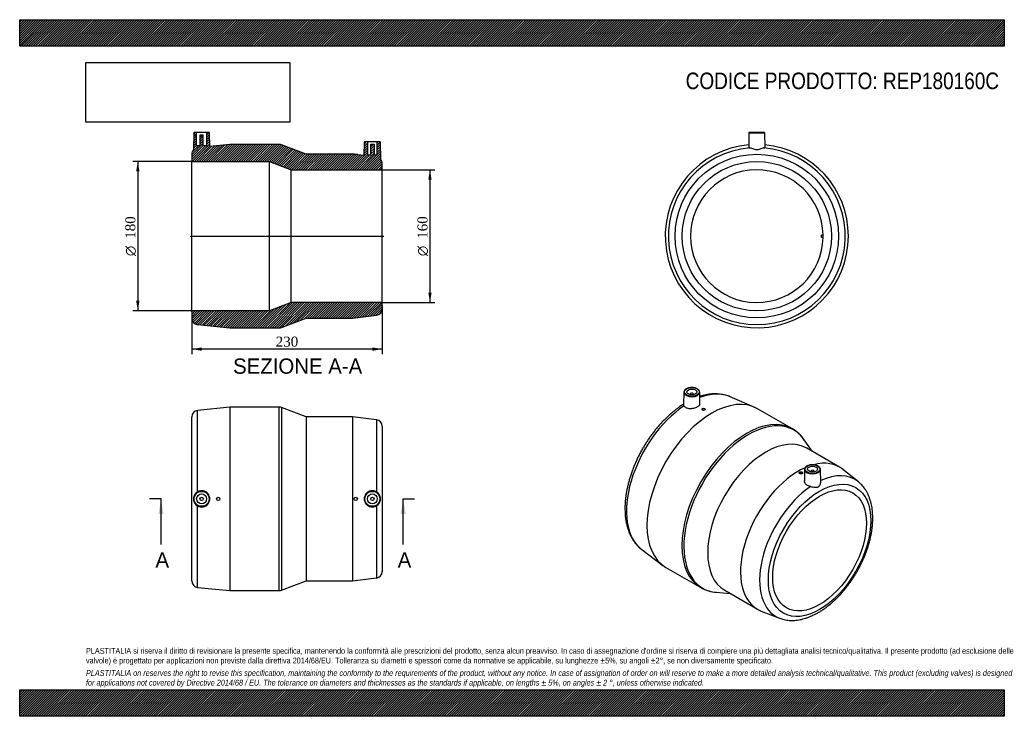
# Model space of a CAD drawing. Header units: millimetres. Extents: x 0 to 1188, y 0 to 840.
import ezdxf
from ezdxf.enums import TextEntityAlignment as Align
from ezdxf.lldxf.tags import DXFTag

# ---------------------------------------------------------------- set-up
doc = ezdxf.new("R2010")
doc.units = ezdxf.units.MM
doc.header["$LTSCALE"] = 4
for name, color, linetype in [('Default', 7, 'Continuous'), ('DV4_Default', 7, 'Continuous'), ('REP180160C', 7, 'Continuous')]:
    doc.layers.add(name, color=color, linetype=linetype)
doc.styles.add('SEACAD_Solid_Edge_ANSI', font='seans.ttf')
doc.styles.add('SEACAD_Solid_Edge_ANSI1_Symbols', font='semeca1.ttf')
doc.styles.add('SEACAD_Times_New_Roman', font='times.ttf')
tags = doc.linetypes.add('CENTER2', pattern=[28.575, 19.05, -3.175, 3.175, -3.175]).pattern_tags.tags
tags[10:11] = [DXFTag(74, 4), DXFTag(75, 0), DXFTag(340, '0'), DXFTag(46, 0.0), DXFTag(50, 0.0), DXFTag(44, 0.0), DXFTag(45, 0.0)]
tags[8:9] = [DXFTag(74, 4), DXFTag(75, 0), DXFTag(340, '0'), DXFTag(46, 0.0), DXFTag(50, 0.0), DXFTag(44, 0.0), DXFTag(45, 0.0)]
tags[6:7] = [DXFTag(74, 4), DXFTag(75, 0), DXFTag(340, '0'), DXFTag(46, 0.0), DXFTag(50, 0.0), DXFTag(44, 0.0), DXFTag(45, 0.0)]
tags[4:5] = [DXFTag(74, 4), DXFTag(75, 0), DXFTag(340, '0'), DXFTag(46, 0.0), DXFTag(50, 0.0), DXFTag(44, 0.0), DXFTag(45, 0.0)]
doc.dimstyles.new('ANSImm', dxfattribs={"dimtxt": 12, "dimasz": 12, "dimexe": 6, "dimexo": 0, "dimgap": 3, "dimtad": 1, "dimdsep": 46, "dimtxsty": 'SEACAD_Times_New_Roman', "dimblk1": '_SE_FILLED', "dimblk2": '_SE_FILLED', "dimsah": 1, "dimcen": 6, "dimazin": 0, "dimtfac": 0.85, "dimtdec": 3, "dimtofl": 0, "dimtmove": 0, "dimatfit": 3, "dimfxl": 1, "dimarcsym": 0})
picture_1 = doc.add_image_def('image1.jpg', size_in_pixel=(4302, 1260))

# ---------------------------------------------------------------- blocks, each defined once
blk = doc.blocks.new('SE')
at = {"layer": 'REP180160C', "color": 7, "linetype": 'Continuous'}
for p, q in [((253.5, 372.7), (214.7, 368.9)), ((214.7, 270.7), (214.7, 368.9)), ((253.5, 372.7), (253.5, 151.7)), ((313.1, 372.7), (253.5, 372.7)), ((313.1, 151.7), (313.1, 372.7)), ((315.9, 372.2), (315.9, 152.2)), ((345.5, 361.2), (315.9, 372.2)), ((207.5, 163.4), (207.5, 360.9)), ((345.5, 361.2), (345.5, 163.2)), ((401.5, 361.2), (345.5, 361.2)), ((401.5, 361.2), (401.5, 163.2)), ((430.5, 357.5), (401.5, 361.2)), ((430.5, 357.5), (430.5, 270.6)), ((437.5, 349.6), (437.5, 174.7)), ((214.7, 155.4), (214.7, 253.6)), ((430.5, 253.7), (430.5, 166.8)), ((401.5, 163.2), (430.5, 166.8)), ((214.7, 155.4), (253.5, 151.7)), ((315.9, 152.2), (345.5, 163.2)), ((345.5, 163.2), (401.5, 163.2)), ((253.5, 151.7), (313.1, 151.7))]:
    blk.add_line(p, q, dxfattribs=at)
for centre, radius in [((219.5, 262.2), 9.51), ((219.5, 262.2), 9.01), ((219.5, 262.2), 6), ((219.5, 262.2), 2), ((239.5, 262.2), 2), ((405.5, 262.2), 2), ((425.5, 262.2), 9.51), ((425.5, 262.2), 9.01), ((425.5, 262.2), 6), ((425.5, 262.2), 2)]:
    blk.add_circle(centre, radius, dxfattribs=at)
for centre, radius, start, end in [((215.5, 360.9), 8, 95.5872, 180), ((313.1, 364.7), 8, 69.6468, 90), ((429.5, 349.6), 8, 0, 82.875), ((219.4, 262.2), 9.79, 118.7611, 241.2389), ((219.5, 262.2), 9.82, 241.0016, 118.9984), ((425.5, 262.2), 9.82, 59.6127, 300.3873), ((425.6, 262.2), 9.8, 300.1703, 59.8297), ((429.5, 174.7), 8, 277.125, 0), ((215.5, 163.4), 8, 180, 264.4128), ((313.1, 159.7), 8, 270, 290.3532)]:
    blk.add_arc(centre, radius, start, end, dxfattribs=at)
blk = doc.blocks.new('SE1')
at = {"layer": 'REP180160C', "color": 7, "linetype": 'Continuous'}
for p, q in [((801.4, 390.8), (801.1, 375.6)), ((809, 388.5), (809, 387.9)), ((813, 387.9), (813, 388.5)), ((820.8, 377), (820.5, 390.8)), ((886.3, 372.9), (857.1, 385.4)), ((823.1, 370.3), (823.1, 369.9)), ((827.1, 370.1), (827.1, 370.3)), ((932.4, 346.6), (890.2, 370.9)), ((956.2, 319.6), (946.6, 333.4)), ((989.2, 300.5), (949.6, 323.4)), ((947.1, 297.7), (946.8, 284)), ((966.5, 282.3), (966.1, 297.7)), ((1011.9, 282.8), (993.3, 297.7)), ((940.5, 293.8), (940.5, 293.7)), ((944.5, 293.4), (944.5, 293.8)), ((954.6, 295.5), (954.6, 294.8)), ((958.6, 294.8), (958.6, 295.5)), ((750.7, 201), (776.1, 182)), ((779.7, 179.5), (821.9, 155.2)), ((840.4, 149.5), (857.2, 148.1)), ((850.6, 151.9), (890.2, 129.1)), ((894.7, 126.9), (916.9, 118.2))]:
    blk.add_line(p, q, dxfattribs=at)
for centre, radius, start, end in [((910.7, 309), 43.3, 33.7457, 60.166), ((843.6, 192.9), 43.5, 240.0046, 266.1347)]:
    blk.add_arc(centre, radius, start, end, dxfattribs=at)
for centre, major_axis in [((811, 391.2), (-9.01, 0)), ((811, 391.2), (-6, 0)), ((825.1, 370.3), (2, 0)), ((956.6, 298.1), (-9.01, 0)), ((956.6, 298.1), (6, 0)), ((965.1, 200.1), (-43.7, -75.7)), ((942.5, 293.8), (2, 0)), ((965.1, 200.1), (-40, -69.3))]:
    blk.add_ellipse(centre, major_axis=major_axis, ratio=0.57735, dxfattribs=at)
for centre, major_axis, start_param, end_param in [((835, 275.2), (-55.3, -95.7), 3.141593, 6.283185), ((811, 390.8), (9.51, 0), 3.12925, 3.212367), ((811, 390.8), (9.51, 0), 3.212367, 6.283185), ((811, 388.5), (-2, 0), 2.451775, 6.283185), ((811, 388.5), (-2, 0), 0, 0.689818), ((811, 390.8), (9.51, 0), 0.012343, 0.037148), ((811, 390.8), (9.51, 0), 0, 0.012343), ((807.6, 291), (53.4, 92.4), 0.069229, 0.611908), ((807.6, 291), (53.4, 92.4), 0.865938, 3.069078), ((877.1, 250.9), (55.3, 95.7), 0.001537, 3.141416), ((879.1, 249.8), (-55, -95.3), 2.876174, 6.283185), ((877.1, 250.9), (55.3, 95.7), 0, 0.001537), ((900.1, 237.7), (-49.5, -85.7), 3.141593, 6.283185), ((939.7, 214.8), (-49.5, -85.7), 3.811124, 6.283185), ((956.6, 297.7), (9.51, 0), 3.15355, 6.283185), ((956.6, 297.7), (9.51, 0), 3.12925, 3.15355), ((939.7, 214.8), (-49.5, -85.7), 3.053089, 3.661326), ((956.6, 297.7), (9.51, 0), 0.012343, 0.037463), ((956.6, 297.7), (9.51, 0), 0, 0.012343), ((956.6, 295.5), (2, 0), 0, 3.83141), ((956.6, 295.5), (2, 0), 5.593368, 6.283185), ((960.2, 203), (-47.7, -82.6), 3.053089, 3.833899), ((960.2, 203), (-47.7, -82.6), 4.015913, 6.371689), ((960.2, 203), (-47.7, -82.6), -3.232788, -3.230096), ((807.6, 291), (53.4, 92.4), -3.214108, -3.210821), ((879.1, 249.8), (-55, -95.3), 0, 0.265419), ((939.7, 214.8), (-49.5, -85.7), 0, 0.088504), ((960.2, 203), (-47.7, -82.6), 0.088504, 0.090077)]:
    blk.add_ellipse(centre, major_axis=major_axis, ratio=0.57735, start_param=start_param, end_param=end_param, dxfattribs=at)
for points, knots in [([(820.4, 391), (820.4, 391.1), (820.4, 391.5), (820.2, 392.2), (819.7, 393), (819, 393.8), (818.1, 394.5), (817.1, 395.2), (815.8, 395.7), (814.5, 396.1), (813, 396.3), (811.5, 396.5), (810, 396.4), (808.5, 396.3), (807.1, 396), (805.8, 395.6), (804.6, 395), (803.5, 394.4), (802.6, 393.6), (802, 392.7), (801.6, 391.8), (801.4, 391), (801.5, 390.5), (801.5, 390.3)], [0, 0, 0, 0, 0.016032, 0.064125, 0.112457, 0.161631, 0.211642, 0.262127, 0.312743, 0.363309, 0.413804, 0.464245, 0.514667, 0.565107, 0.615596, 0.666175, 0.716884, 0.767742, 0.81871, 0.869524, 0.919739, 0.968938, 1, 1, 1, 1]), ([(857.1, 385.4), (856.2, 385.7), (854.6, 386.4), (851.6, 387.3), (848.5, 388), (845.3, 388.5), (842.1, 388.8), (838.7, 388.9), (835.3, 388.7), (831.8, 388.4), (828.2, 387.8), (824.6, 386.9), (822.1, 386.2), (820.7, 385.8), (820.6, 385.7)], [0, 0, 0, 0, 0.0541441, 0.1182148, 0.1825443, 0.2472347, 0.3123646, 0.3779847, 0.4441161, 0.5107506, 0.5778548, 0.6453756, 0.7132477, 0.7210533, 0.7210533, 0.7210533, 0.7210533]), ([(801.1, 376.5), (800.3, 376), (798.1, 374.6), (794.9, 372.3), (791.3, 369.6), (787.7, 366.7), (784.2, 363.7), (780.8, 360.5), (777.4, 357.2), (774.1, 353.7), (770.8, 350), (767.7, 346.3), (764.6, 342.4), (761.6, 338.4), (758.7, 334.3), (756, 330.1), (753.3, 325.8), (750.8, 321.5), (748.4, 317.1), (746.1, 312.6), (744, 308.1), (742, 303.5), (740.1, 298.9), (738.4, 294.3), (736.9, 289.7), (735.5, 285.1), (734.2, 280.4), (733.2, 275.9), (732.2, 271.3), (731.5, 266.8), (730.9, 262.3), (730.5, 257.9), (730.3, 253.5), (730.3, 249.2), (730.4, 245), (730.7, 240.9), (731.2, 236.9), (731.9, 233.1), (732.8, 229.3), (733.8, 225.7), (735.1, 222.2), (736.5, 218.9), (738.1, 215.8), (739.8, 212.8), (741.7, 210), (743.8, 207.4), (745.9, 205.1), (748.2, 202.9), (749.7, 201.8), (750.5, 201.1)], [0.0107668, 0.0107668, 0.0107668, 0.0107668, 0.0260074, 0.047422, 0.0688242, 0.0902109, 0.1115805, 0.1329322, 0.1542665, 0.175584, 0.1968862, 0.2181745, 0.2394509, 0.2607171, 0.2819753, 0.3032276, 0.3244761, 0.345723, 0.3669705, 0.3882202, 0.4094742, 0.4307347, 0.452004, 0.4732843, 0.4945776, 0.5158861, 0.5372118, 0.5585563, 0.5799213, 0.6013077, 0.6227163, 0.6441467, 0.6655978, 0.6870668, 0.7085494, 0.7300385, 0.7515214, 0.7729846, 0.7944111, 0.8157805, 0.8370701, 0.8582556, 0.8793135, 0.9002236, 0.9209712, 0.9415497, 0.9619623, 0.982222, 1, 1, 1, 1]), ([(801.5, 374.4), (802, 373.5), (802.9, 372.7), (805.3, 371.6), (806.8, 371.3), (810.1, 371.2), (811.9, 371.3), (815.2, 372.1), (816.7, 372.7), (819.1, 374.1), (820, 374.9), (820.7, 376.2), (820.8, 376.6), (820.8, 377)], [0, 0, 0, 0, 0.125, 0.125, 0.25, 0.25, 0.375, 0.375, 0.5, 0.5, 0.625, 0.625, 0.6913329, 0.6913329, 0.6913329, 0.6913329]), ([(827.1, 370.2), (827.1, 369.9), (826.9, 369.6), (826.2, 369.2), (825.6, 369), (824.6, 368.9), (824.1, 369), (823.3, 369.4), (823.1, 369.6), (823.1, 369.9), (823.1, 369.9), (823.1, 369.9)], [0, 0, 0, 0, 0.125, 0.125, 0.25, 0.25, 0.375, 0.375, 0.5, 0.5, 0.5022711, 0.5022711, 0.5022711, 0.5022711]), ([(950, 301.8), (949.8, 301.7), (949.3, 301.3), (948.5, 300.7), (947.8, 299.9), (947.3, 299), (947.1, 298.2), (947.1, 297.8), (947.1, 297.6)], [0, 0, 0, 0, 0.105924, 0.30709, 0.508256, 0.707553, 0.903121, 1, 1, 1, 1]), ([(966.1, 297.9), (966.1, 298.1), (966.1, 298.5), (965.8, 299.3), (965.2, 300.2), (964.5, 300.9), (963.5, 301.6), (962.4, 302.2), (961.1, 302.7), (959.8, 303.1), (958.3, 303.3), (956.8, 303.4), (955.3, 303.3), (953.8, 303.1), (952.4, 302.8), (951.1, 302.4), (950.4, 302), (950, 301.8)], [0, 0, 0, 0, 0.038417, 0.104432, 0.171051, 0.2389, 0.307795, 0.377209, 0.446713, 0.516131, 0.585453, 0.654713, 0.72396, 0.793242, 0.862604, 0.932105, 1, 1, 1, 1]), ([(944.5, 293.4), (944.5, 293.1), (944.3, 292.8), (943.5, 292.3), (943, 292.2), (941.9, 292.3), (941.4, 292.5), (940.7, 293), (940.5, 293.4), (940.5, 293.7)], [0, 0, 0, 0, 0.125, 0.125, 0.25, 0.25, 0.375, 0.375, 0.4997347, 0.4997347, 0.4997347, 0.4997347]), ([(954.2, 277.1), (952.5, 277.4), (950.9, 278), (948.5, 279.8), (947.6, 280.9), (946.9, 282.7), (946.8, 283.3), (946.8, 284)], [0, 0, 0, 0, 0.125, 0.125, 0.25, 0.25, 0.3169829, 0.3169829, 0.3169829, 0.3169829]), ([(954.2, 277.1), (955.9, 276.7), (957.6, 276.3), (960, 276.1), (960.8, 276.1), (962.3, 276.2), (963, 276.4), (964.2, 277.1), (964.7, 277.7), (965.6, 278.8), (965.9, 279.5), (966.4, 280.9), (966.5, 281.6), (966.5, 282.3)], [0, 0, 0, 0, 0.25, 0.25, 0.375, 0.375, 0.5, 0.5, 0.625, 0.625, 0.75, 0.75, 0.8860581, 0.8860581, 0.8860581, 0.8860581]), ([(963.4, 125), (964.1, 125.4), (965.8, 126.4), (968.8, 128.3), (972.2, 130.7), (975.6, 133.3), (979, 136.1), (982.3, 139), (985.5, 142.1), (988.7, 145.3), (991.8, 148.7), (994.9, 152.2), (997.8, 155.8), (1000.6, 159.6), (1003.4, 163.4), (1006, 167.4), (1008.5, 171.4), (1010.9, 175.5), (1013.2, 179.7), (1015.3, 183.9), (1017.3, 188.2), (1019.2, 192.5), (1020.9, 196.9), (1022.5, 201.2), (1023.9, 205.6), (1025.2, 210), (1026.3, 214.3), (1027.2, 218.7), (1028, 223), (1028.6, 227.2), (1029, 231.4), (1029.2, 235.6), (1029.3, 239.7), (1029.2, 243.7), (1028.9, 247.6), (1028.4, 251.4), (1027.7, 255), (1026.9, 258.6), (1025.8, 262), (1024.6, 265.3), (1023.2, 268.4), (1021.7, 271.3), (1019.9, 274.1), (1018.1, 276.6), (1016, 279), (1014, 281), (1012.7, 282.1), (1012, 282.7)], [0, 0, 0, 0, 0.012117, 0.03489, 0.057648, 0.080391, 0.103114, 0.125816, 0.148496, 0.171154, 0.193792, 0.216411, 0.239015, 0.261605, 0.284184, 0.306755, 0.329321, 0.351884, 0.374449, 0.397016, 0.419588, 0.442169, 0.464762, 0.487369, 0.509994, 0.532639, 0.555306, 0.577998, 0.600717, 0.623464, 0.646238, 0.669039, 0.691864, 0.714706, 0.737558, 0.760402, 0.783219, 0.805987, 0.828679, 0.851264, 0.87371, 0.895989, 0.918078, 0.939962, 0.961641, 0.983126, 1, 1, 1, 1]), ([(917, 118.2), (917.9, 117.9), (919.5, 117.3), (922.4, 116.5), (925.4, 116), (928.5, 115.6), (931.6, 115.5), (934.9, 115.6), (938.2, 115.9), (941.6, 116.5), (945, 117.3), (948.4, 118.3), (951.9, 119.5), (955.4, 120.9), (958.9, 122.6), (961.7, 124), (963.1, 124.8), (963.4, 125)], [0, 0, 0, 0, 0.059683, 0.127443, 0.195578, 0.264202, 0.333396, 0.403203, 0.47363, 0.544644, 0.616186, 0.688175, 0.760522, 0.833136, 0.905934, 0.978844, 1, 1, 1, 1])]:
    blk.add_open_spline(points, degree=3, knots=knots, dxfattribs=at)
blk.add_open_spline([(801.5, 374.4), (801.2, 374.9), (801.1, 375.3), (801.1, 375.6)], degree=3, dxfattribs=at)
blk = doc.blocks.new('SE2')
at = {"layer": 'REP180160C', "color": 7, "linetype": 'Continuous'}
for p, q in [((879.9, 703.5), (879.6, 685.7)), ((879.9, 703.5), (899, 703.5)), ((898.5, 704), (880.4, 704)), ((899.3, 685.7), (899, 703.5)), ((967.4, 580.5), (969.4, 580.5)), ((967.4, 577.5), (967.4, 580.5)), ((969.4, 577.5), (967.4, 577.5))]:
    blk.add_line(p, q, dxfattribs=at)
for radius in [98.7, 90]:
    blk.add_circle((889.4, 579), radius, dxfattribs=at)
for centre, radius, start, end in [((880.4, 703.5), 0.5, 90, 179), ((898.5, 703.5), 0.5, 1, 90), ((889.4, 579), 110.5, 95.0676, 0), ((889.4, 579), 106.7, 94.6146, 85.3854), ((889.4, 579), 110.5, 0, 84.9324), ((889.4, 579), 80, 1.0744, 358.9256), ((889.4, 579), 80, 358.9256, 1.0744)]:
    blk.add_arc(centre, radius, start, end, dxfattribs=at)
for points in [[(879.6, 685.7), (879.6, 685.5), (880.1, 685.4), (880.9, 685.3)], [(898, 685.3), (898.8, 685.4), (899.3, 685.5), (899.3, 685.7)]]:
    blk.add_open_spline(points, degree=3, dxfattribs=at)
blk.add_open_spline([(898, 685.3), (897.2, 685.2), (895.9, 684.7), (893.7, 684), (892.9, 683.7), (891.3, 683.3), (890.4, 683.2), (888.6, 683.2), (887.7, 683.3), (886, 683.7), (885.2, 684), (883, 684.7), (881.7, 685.2), (880.9, 685.3)], degree=3, knots=[0, 0, 0, 0, 0.25, 0.25, 0.375, 0.375, 0.5, 0.5, 0.625, 0.625, 0.75, 0.75, 1, 1, 1, 1], dxfattribs=at)
blk = doc.blocks.new('SE4')
at = {"color": 7, "linetype": 'Continuous', "style": 'SEACAD_Solid_Edge_ANSI'}
blk.add_text('A', height=18.4, dxfattribs=at).set_placement((163.8, 197.8), align=Align.TOP_LEFT)
blk = doc.blocks.new('SE5')
at = {"color": 7, "linetype": 'Continuous', "style": 'SEACAD_Solid_Edge_ANSI'}
blk.add_text('A', height=18.4, dxfattribs=at).set_placement((456.1, 197.8), align=Align.TOP_LEFT)
blk = doc.blocks.new('SEANNOT_GROUP')
at = {"linetype": 'Continuous'}
blk.add_hatch(color=7, dxfattribs=at).paths.add_polyline_path([(173.5, 243.8), (170.5, 262.2), (167.4, 243.8)])
at = {"color": 7, "linetype": 'Continuous'}
blk.add_lwpolyline([(170.5, 207), (170.5, 262.2)], dxfattribs=at)
blk = doc.blocks.new('SEANNOT_GROUP1')
at = {"linetype": 'Continuous'}
blk.add_hatch(color=7, dxfattribs=at).paths.add_polyline_path([(465.8, 243.8), (462.7, 262.2), (459.6, 243.8)])
at = {"color": 7, "linetype": 'Continuous'}
blk.add_lwpolyline([(462.7, 207), (462.7, 262.2)], dxfattribs=at)
blk = doc.blocks.new('SE3')
at = {"layer": 'Default', "color": 7, "linetype": 'CENTER2'}
for p, q in [((170.5, 262.2), (156.7, 262.2)), ((462.7, 262.2), (476.5, 262.2))]:
    blk.add_line(p, q, dxfattribs=at)
at = {"layer": 'Default', "color": 7, "linetype": 'CENTER2', "const_width": 0.0001}
blk.add_lwpolyline([(170.5, 262.2), (462.7, 262.2)], dxfattribs=at)
at = {"layer": 'Default'}
for name in ['SEANNOT_GROUP', 'SEANNOT_GROUP1', 'SE4', 'SE5']:
    blk.add_blockref(name, (0, 0), dxfattribs=at)
blk = doc.blocks.new('SE6')
at = {"layer": 'REP180160C', "linetype": 'Continuous'}
h = blk.add_hatch(dxfattribs=at)
h.set_pattern_fill('LINE', scale=0.62992, angle=45, style=0)
edge = h.paths.add_edge_path()
edge.add_line((213.5, 688), (213.5, 704))
edge.add_line((213.5, 704), (210.5, 704))
edge.add_arc((210.5, 703.5), 0.5, 90, 179)
edge.add_line((210, 703.5), (209.7, 683.2))
edge.add_arc((215.5, 677.7), 8, 137.131, 180)
edge.add_line((207.5, 677.7), (207.5, 669))
edge.add_line((207.5, 669), (301.5, 669))
edge.add_line((301.5, 669), (327.5, 659))
edge.add_line((327.5, 659), (437.5, 659))
edge.add_line((437.5, 659), (437.5, 666.4))
edge.add_arc((429.5, 666.4), 8, 0, 42.8115)
edge.add_line((435.4, 671.8), (435, 692.5))
edge.add_arc((434.5, 692.5), 0.5, 1, 90)
edge.add_line((434.5, 693), (431.5, 693))
edge.add_line((431.5, 693), (431.5, 677))
edge.add_line((431.5, 677), (427.5, 677))
edge.add_line((427.5, 677), (427.5, 689.8))
edge.add_line((427.5, 689.8), (423.5, 689.8))
edge.add_line((423.5, 689.8), (423.5, 677))
edge.add_line((423.5, 677), (419.5, 677))
edge.add_line((419.5, 677), (419.5, 693))
edge.add_line((419.5, 693), (416.5, 693))
edge.add_arc((416.5, 692.5), 0.5, 90, 179)
edge.add_line((416, 692.5), (415.7, 676.2))
edge.add_line((415.7, 676.2), (407.5, 677.2))
edge.add_line((407.5, 677.2), (407.5, 677.8))
edge.add_line((407.5, 677.8), (403.5, 677.8))
edge.add_line((403.5, 677.8), (403.5, 677.7))
edge.add_line((403.5, 677.7), (401.5, 678))
edge.add_line((401.5, 678), (345.5, 678))
edge.add_line((345.5, 678), (315.9, 689))
edge.add_arc((313.1, 681.5), 8, 69.6468, 90)
edge.add_line((313.1, 689.5), (253.5, 689.5))
edge.add_line((253.5, 689.5), (241.5, 688.3))
edge.add_line((241.5, 688.3), (241.5, 688.4))
edge.add_line((241.5, 688.4), (237.5, 688.4))
edge.add_line((237.5, 688.4), (237.5, 687.9))
edge.add_line((237.5, 687.9), (229.3, 687.1))
edge.add_line((229.3, 687.1), (229, 703.5))
edge.add_arc((228.5, 703.5), 0.5, 1, 90)
edge.add_line((228.5, 704), (225.5, 704))
edge.add_line((225.5, 704), (225.5, 688))
edge.add_line((225.5, 688), (221.5, 688))
edge.add_line((221.5, 688), (221.5, 700.8))
edge.add_line((221.5, 700.8), (217.5, 700.8))
edge.add_line((217.5, 700.8), (217.5, 688))
edge.add_line((217.5, 688), (213.5, 688))
h = blk.add_hatch(dxfattribs=at)
h.set_pattern_fill('LINE', scale=0.62992, angle=45, style=0)
edge = h.paths.add_edge_path()
edge.add_line((437.5, 491.5), (437.5, 499))
edge.add_line((437.5, 499), (327.5, 499))
edge.add_line((327.5, 499), (301.5, 489))
edge.add_line((301.5, 489), (207.5, 489))
edge.add_line((207.5, 489), (207.5, 480.2))
edge.add_arc((215.5, 480.2), 8, 180, 264.4128)
edge.add_line((214.7, 472.3), (253.5, 468.5))
edge.add_line((253.5, 468.5), (313.1, 468.5))
edge.add_arc((313.1, 476.5), 8, 270, 290.3532)
edge.add_line((315.9, 469), (345.5, 480))
edge.add_line((345.5, 480), (401.5, 480))
edge.add_line((401.5, 480), (430.5, 483.6))
edge.add_arc((429.5, 491.5), 8, 277.125, 360)
at = {"layer": 'DV4_Default', "color": 7, "linetype": 'CENTER2'}
blk.add_line((205.8, 579), (439.3, 579), dxfattribs=at)
at = {"layer": 'REP180160C', "color": 7, "linetype": 'Continuous'}
for p, q in [((210, 703.5), (209.7, 683.2)), ((213.5, 704), (210.5, 704)), ((225.5, 704), (213.5, 704)), ((213.5, 688), (213.5, 704)), ((225.5, 704), (225.5, 688)), ((228.5, 704), (225.5, 704)), ((229.3, 687.1), (229, 703.5)), ((217.5, 700.8), (217.5, 688)), ((221.5, 700.8), (217.5, 700.8)), ((221.5, 688), (221.5, 700.8)), ((253.5, 689.5), (241.5, 688.3)), ((313.1, 689.5), (253.5, 689.5)), ((415.7, 676.2), (416, 692.5)), ((416.5, 693), (419.5, 693)), ((419.5, 693), (431.5, 693)), ((419.5, 693), (419.5, 677)), ((423.5, 689.8), (427.5, 689.8)), ((423.5, 677), (423.5, 689.8)), ((427.5, 689.8), (427.5, 677)), ((431.5, 693), (434.5, 693)), ((431.5, 677), (431.5, 693)), ((435, 692.5), (435.4, 671.8)), ((207.5, 677.7), (207.5, 669)), ((217.5, 688), (213.5, 688)), ((225.5, 688), (221.5, 688)), ((237.5, 687.9), (229.3, 687.1)), ((237.5, 687.9), (237.5, 688.4)), ((237.5, 688.4), (241.5, 688.4)), ((241.5, 688.4), (241.5, 688.3)), ((345.5, 678), (315.9, 689)), ((401.5, 678), (345.5, 678)), ((403.5, 677.7), (401.5, 678)), ((403.5, 677.7), (403.5, 677.8)), ((403.5, 677.8), (407.5, 677.8)), ((407.5, 677.8), (407.5, 677.2)), ((415.7, 676.2), (407.5, 677.2)), ((207.5, 489), (207.5, 669)), ((207.5, 669), (301.5, 669)), ((301.5, 489), (301.5, 669)), ((301.5, 669), (327.5, 659)), ((419.5, 677), (423.5, 677)), ((427.5, 677), (431.5, 677)), ((437.5, 659), (437.5, 666.4)), ((327.5, 499), (327.5, 659)), ((327.5, 659), (437.5, 659)), ((437.5, 499), (437.5, 659)), ((327.5, 499), (301.5, 489)), ((437.5, 499), (327.5, 499)), ((437.5, 491.5), (437.5, 499)), ((301.5, 489), (207.5, 489)), ((207.5, 489), (207.5, 480.2)), ((315.9, 469), (345.5, 480)), ((345.5, 480), (401.5, 480)), ((401.5, 480), (430.5, 483.6)), ((214.7, 472.3), (253.5, 468.5)), ((253.5, 468.5), (313.1, 468.5))]:
    blk.add_line(p, q, dxfattribs=at)
for centre, radius, start, end in [((210.5, 703.5), 0.5, 90, 179), ((228.5, 703.5), 0.5, 1, 90), ((313.1, 681.5), 8, 69.6468, 90), ((416.5, 692.5), 0.5, 90, 179), ((434.5, 692.5), 0.5, 1, 90), ((215.5, 677.7), 8, 137.131, 180), ((429.5, 666.4), 8, 0, 42.8115), ((429.5, 491.5), 8, 277.125, 0), ((215.5, 480.2), 8, 180, 264.4128), ((313.1, 476.5), 8, 270, 290.3532)]:
    blk.add_arc(centre, radius, start, end, dxfattribs=at)
blk = doc.blocks.new('GDimGGroup')
at = {"layer": 'Default', "linetype": 'Continuous'}
for points in [[(497, 647), (495, 659), (493, 647)], [(497, 511), (493, 511), (495, 499)]]:
    blk.add_hatch(color=7, dxfattribs=at).paths.add_polyline_path(points)
at = {"layer": 'Default', "color": 7, "linetype": 'Continuous'}
for p, q in [((437.5, 659), (501, 659)), ((495, 659), (495, 499)), ((437.5, 499), (501, 499))]:
    blk.add_line(p, q, dxfattribs=at)
for s, style, p in [('160', 'SEACAD_Times_New_Roman', (480, 575.8)), ('O', 'SEACAD_Solid_Edge_ANSI1_Symbols', (480, 554.9))]:
    blk.add_text(s, height=12, rotation=90, dxfattribs=dict(at, style=style)).set_placement(p, align=Align.TOP_LEFT)
blk = doc.blocks.new('GDimGGroup1')
at = {"layer": 'Default', "linetype": 'Continuous'}
for points in [[(140.5, 657), (144.5, 657), (142.5, 669)], [(140.5, 501), (142.5, 489), (144.5, 501)]]:
    blk.add_hatch(color=7, dxfattribs=at).paths.add_polyline_path(points)
at = {"layer": 'Default', "color": 7, "linetype": 'Continuous'}
for p, q in [((207.5, 669), (136.5, 669)), ((142.5, 669), (142.5, 489)), ((207.5, 489), (136.5, 489))]:
    blk.add_line(p, q, dxfattribs=at)
for s, style, p in [('180', 'SEACAD_Times_New_Roman', (127.5, 575.8)), ('O', 'SEACAD_Solid_Edge_ANSI1_Symbols', (127.5, 554.9))]:
    blk.add_text(s, height=12, rotation=90, dxfattribs=dict(at, style=style)).set_placement(p, align=Align.TOP_LEFT)
blk = doc.blocks.new('DMBLK27')
at = {"layer": 'Default', "linetype": 'Continuous'}
for points in [[(219.5, 440.8), (219.5, 444.8), (207.5, 442.8)], [(425.5, 440.8), (437.5, 442.8), (425.5, 444.8)]]:
    blk.add_hatch(color=7, dxfattribs=at).paths.add_polyline_path(points)
at = {"layer": 'Default', "color": 7, "linetype": 'Continuous'}
for p, q in [((437.5, 495.3), (437.5, 436.8)), ((207.5, 484.6), (207.5, 436.8)), ((437.5, 442.8), (207.5, 442.8))]:
    blk.add_line(p, q, dxfattribs=at)
at = {"layer": 'Default', "color": 7, "linetype": 'Continuous', "style": 'SEACAD_Times_New_Roman'}
blk.add_text('230', height=12, dxfattribs=at).set_placement((308.9, 457.8), align=Align.TOP_LEFT)
blk = doc.blocks.new('_SE_FILLED')
at = {"color": 0}
blk.add_line((0, 0), (-1, 0), dxfattribs=at)
blk.add_solid([(0, 0), (-1, -0.1665), (-1, 0.1665), (0, 0)], dxfattribs=at)

msp = doc.modelspace()

# ---------------------------------------------------------------- hatches: boundary and pattern name
at = {"layer": 'Default', "linetype": 'Continuous'}
h = msp.add_hatch(dxfattribs=at)
h.set_pattern_fill('LINE', scale=0.629921, angle=45, style=0)
h.paths.add_polyline_path([(1188, 808), (1188, 840), (0, 840), (0, 808)])
for points in [[(1188, 808), (1188, 840), (0, 840), (0, 808)], [(1188, 0), (1188, 32), (0, 32), (0, 0)]]:
    msp.add_hatch(color=7, dxfattribs=at).paths.add_polyline_path(points)
h = msp.add_hatch(dxfattribs=at)
h.set_pattern_fill('LINE', scale=0.629921, angle=45, style=0)
h.paths.add_polyline_path([(1188, 0), (1188, 32), (0, 32), (0, 0)])

# ---------------------------------------------------------------- linework, layer by layer
at = {"layer": 'Default', "color": 7, "linetype": 'Continuous'}
for p, q in [((0, 840), (1188, 840)), ((0, 808), (0, 840)), ((1188, 840), (1188, 808)), ((1188, 808), (0, 808)), ((0, 32), (1188, 32)), ((0, 0), (0, 32)), ((1188, 32), (1188, 0)), ((1188, 0), (0, 0))]:
    msp.add_line(p, q, dxfattribs=at)

# ---------------------------------------------------------------- block references
at = {"layer": 'Default'}
for name in ['SE6', 'SE2', 'GDimGGroup1', 'GDimGGroup', 'SE1', 'SE', 'SE3']:
    msp.add_blockref(name, (0, 0), dxfattribs=at)

# ---------------------------------------------------------------- texts
at = {"layer": 'Default', "color": 7, "linetype": 'Continuous', "style": 'SEACAD_Solid_Edge_ANSI'}
msp.add_text('SEZIONE A-A', height=18.4, dxfattribs=at).set_placement((257.45, 431.475), align=Align.TOP_LEFT)
at = {"layer": 'Default', "attachment_point": 1}
for s, insert, char_height, width in [('{\\fArial Narrow|b0||i0||c0|p34;\\C7;\\H20.;\\W1.;CODICE PRODOTTO: REP180160C}', (803.555, 776.254), 20, 379.20913), ("{\\fArial Narrow|b0||i0||c0|p34;\\C7;\\H7.;\\W1.;PLASTITALIA si riserva il diritto di revisionare la presente specifica, mantenendo la conformità alle prescrizioni del prodotto, senza alcun preavviso. In caso di assegnazione d'ordine si riserva di compiere una più dettagliata analisi tecnico/qualitativa. Il presente prodotto (ad esclusione delle \\P}{\\fArial Narrow|b0||i0||c0|p34;\\C7;\\H7.;\\W1.;valvole) è progettato per applicazioni non previste dalla direttiva 2014/68/EU. Tolleranza su diametri e spessori come da normative se applicabile, su lunghezze ±5%, su angoli ±2°, se non diversamente specificato.\\P}{\\fArial Narrow|b0||i0||c0|p34;\\C7;\\H2.;\\W1.;   \\P}{\\fArial Narrow|b0||i1||c0|p34;\\C7;\\H7.;\\W1.;PLASTITALIA on reserves the right to revise this specification, maintaining the conformity to the requirements of the product, without any notice. In case of assignation of order on will reserve to make a more detailed analysis technical/qualitative. This product (excluding valves) is designed \\P}{\\fArial Narrow|b0||i1||c0|p34;\\C7;\\H7.;\\W1.;for applications not covered by Directive 2014/68 / EU. The tolerance on diameters and thicknesses as the standards if applicable, on lengths ± 5%, on angles ± 2 °, unless otherwise indicated.\\P}", (80, 82.409), 7, 1028)]:
    msp.add_mtext(s, dxfattribs=dict(at, insert=insert, char_height=char_height, width=width))

# ---------------------------------------------------------------- dimensions: what is measured, and where the dimension line sits
at = {"layer": 'Default', "color": 7, "linetype": 'Continuous'}
dim = msp.add_linear_dim(base=(207.514, 442.754), p1=(437.514, 495.252), p2=(207.514, 484.599), text='\\A1;<>', dimstyle='ANSImm', dxfattribs=at)
dim.commit()
dim.dimension.update_dxf_attribs({"geometry": 'DMBLK27', "text_midpoint": (322.514, 442.754), "dimtype": 160})

# ---------------------------------------------------------------- pictures from other files: only their frames are drawn
image = msp.add_image(picture_1, insert=(80, 716.413), size_in_units=(245.829, 72))
image.dxf.flags = 7

doc.saveas('drawing.dxf')
